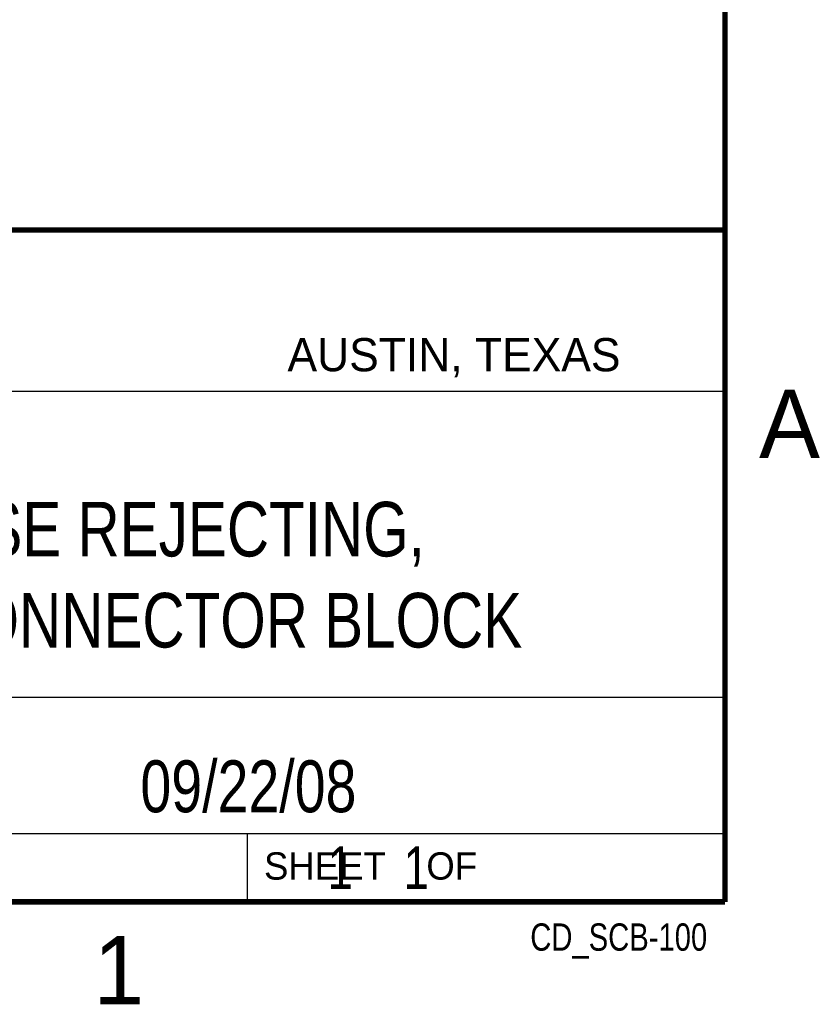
# Model space of a CAD drawing. Header units: inches. Extents: x 0 to 22, y 0 to 17.
# Tile 7 of 9: x 18.9 to 21.8, y 0.1 to 3.7. Entities that reach past the tile are written whole.
import ezdxf
from ezdxf.enums import TextEntityAlignment as Align

# ---------------------------------------------------------------- set-up
doc = ezdxf.new("R2010")
doc.units = ezdxf.units.IN
doc.header["$LTSCALE"] = 1.21
doc.header["$MEASUREMENT"] = 0
doc.layers.get('0').update_dxf_attribs({"linetype": 'CONTINUOUS'})
doc.styles.get("Standard").update_dxf_attribs({"font": 'txt', "width": 0.8})

msp = doc.modelspace()

# ---------------------------------------------------------------- linework, layer by layer
at = {"color": 2, "linetype": 'CONTINUOUS'}
for p, q in [((16.37365, 2.95963), (21.50365, 2.95963)), ((16.375, 2.96), (21.5, 2.96)), ((21.50365, 2.95963), (21.50365, 1.24963)), ((16.7288, 2.37), (21.5, 2.37)), ((16.37365, 1.24963), (21.50365, 1.24963)), ((18.01, 1.25), (21.5, 1.25)), ((21.5, 1.25), (21.5, 0.75)), ((16.375, 0.75), (21.5, 0.75)), ((18.01, 0.75), (21.5, 0.75)), ((19.75, 0.75), (21.5, 0.75)), ((19.75, 0.75), (19.75, 0.5)), ((21.5, 0.75), (21.5, 0.5)), ((19.75, 0.5), (21.5, 0.5)), ((20.4977, 0.49943), (21.4977, 0.49943)), ((20.4977, 0.49943), (20.4977, 0.49893)), ((20.4977, 0.49893), (21.4977, 0.49893)), ((21.4977, 0.49943), (21.4977, 0.49893))]:
    msp.add_line(p, q, dxfattribs=at)
at = {"color": 7, "linetype": 'CONTINUOUS', "const_width": 0.02}
for points in [[(21.5, 0.5), (21.5, 16.5)], [(13.6, 2.95953), (21.5, 2.96)], [(0.5, 0.5), (21.5, 0.5)]]:
    msp.add_lwpolyline(points, dxfattribs=at)

# ---------------------------------------------------------------- texts
at = {"color": 2, "linetype": 'CONTINUOUS'}
for s, height, p in [('AUSTIN, TEXAS', 0.121576, (19.89803, 2.44261)), ('A', 0.25, (21.625, 2.125)), ('SHEET    OF', 0.1, (19.81214, 0.58146)), ('1', 0.25, (19.1875, 0.125))]:
    msp.add_text(s, height=height, dxfattribs=at).set_placement(p)
at = {"color": 2, "linetype": 'CONTINUOUS', "width": 0.8}
msp.add_text('CD_SCB-100', height=0.1, dxfattribs=at).set_placement((21.4352, 0.3213), align=Align.RIGHT)
at = {"color": 7, "linetype": 'CONTINUOUS'}
for s, insert, char_height, width, attachment_point in [('SCB-100 NOISE REJECTING,\\PSHIELDED I/O CONNECTOR BLOCK', (18.93865, 1.96463), 0.2, 4.48, 2), ('09/22/08 ', (19.755, 1.01813), 0.19, 1.368, 2), ('     1    1', (19.8125, 0.70312), 0.15625, 1.375, 1)]:
    msp.add_mtext(s, dxfattribs=dict(at, insert=insert, char_height=char_height, width=width, attachment_point=attachment_point))

doc.saveas('drawing.dxf')
